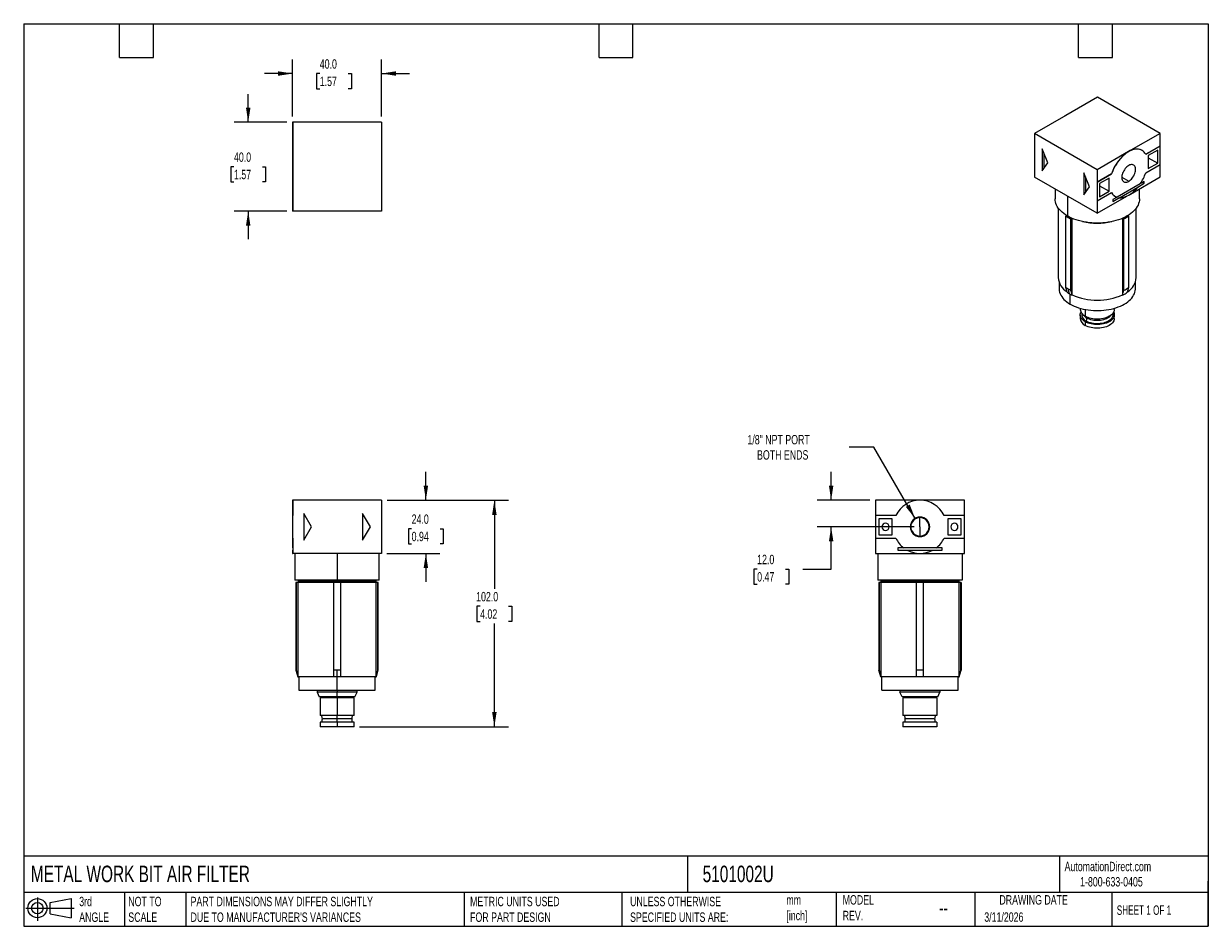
# Model space of a CAD drawing. Header units: millimetres. Extents: x 13 to 546, y 13 to 419.
import ezdxf

# ---------------------------------------------------------------- set-up
doc = ezdxf.new("R2010")
doc.units = ezdxf.units.MM
doc.header["$LTSCALE"] = 2
doc.linetypes.add('SLD-Solid', pattern=[0])
doc.layers.add('DIMENSIONS', color=140, linetype='SLD-Solid', lineweight=25)
doc.layers.add('TEXT', color=140, linetype='SLD-Solid', lineweight=25)
doc.layers.add('SLD-DEFPOINTS', color=7, linetype='Continuous')
doc.styles.add('SLDTEXTSTYLE0', font='TXT', dxfattribs={"width": 0.7})
doc.styles.add('SLDTEXTSTYLE1', font='TXT', dxfattribs={"width": 0.65})
doc.dimstyles.new('SLDDIMSTYLE0', dxfattribs={"dimtxt": 4.316016, "dimasz": 6.604, "dimexe": 0, "dimexo": 0.0625, "dimgap": 1.079004, "dimtad": 0, "dimtih": 1, "dimtoh": 1, "dimdec": 1, "dimrnd": 1e-09, "dimzin": 4, "dimdsep": 46, "dimtxsty": 'SLDTEXTSTYLE0', "dimsah": 1, "dimcen": 0.09, "dimadec": 0, "dimazin": 1, "dimtfac": 1, "dimtdec": 1, "dimtmove": 0, "dimatfit": 0, "dimfxl": 0, "dimfrac": 2, "dimtolj": 1, "dimtzin": 12, "dimarcsym": 0})
doc.dimstyles.new('SLDDIMSTYLE1', dxfattribs={"dimtxt": 4.316016, "dimasz": 6.604, "dimexe": 0, "dimexo": 0.0625, "dimgap": 1.079004, "dimtad": 0, "dimtih": 1, "dimtoh": 1, "dimdec": 1, "dimrnd": 1e-09, "dimzin": 4, "dimdsep": 46, "dimtxsty": 'SLDTEXTSTYLE0', "dimsah": 1, "dimcen": 0.09, "dimadec": 0, "dimazin": 1, "dimtfac": 1, "dimtdec": 1, "dimtofl": 0, "dimtmove": 0, "dimatfit": 3, "dimfxl": 0, "dimfrac": 2, "dimtolj": 1, "dimtzin": 12, "dimarcsym": 0})
doc.dimstyles.new('SLDDIMSTYLE2', dxfattribs={"dimtxt": 4.316016, "dimasz": 6.604, "dimexe": 0, "dimexo": 0.0625, "dimgap": 1.079004, "dimtad": 0, "dimtih": 1, "dimtoh": 1, "dimdec": 1, "dimrnd": 1e-09, "dimzin": 12, "dimdsep": 46, "dimtxsty": 'SLDTEXTSTYLE0', "dimsah": 1, "dimcen": 0, "dimadec": 0, "dimazin": 3, "dimtfac": 1, "dimtdec": 1, "dimtofl": 0, "dimtmove": 0, "dimatfit": 3, "dimfxl": 0, "dimfrac": 2, "dimtolj": 1, "dimtzin": 12, "dimarcsym": 0})

# ---------------------------------------------------------------- blocks, each defined once
blk = doc.blocks.new('Block11')
at = {"color": 7, "linetype": 'SLD-Solid', "lineweight": 18}
for p, q in [((0, 5.76), (21.75, 5.76)), ((5.18, 10.62), (5.18, 0)), ((10.96, 8.33), (20.35, 10.06)), ((10.96, 3.19), (10.96, 8.33)), ((20.35, 10.06), (20.35, 1.46)), ((10.96, 3.19), (20.35, 1.46))]:
    blk.add_line(p, q, dxfattribs=at)
for radius in [4.3, 2.57]:
    blk.add_circle((5.18, 5.76), radius, dxfattribs=at)
blk = doc.blocks.new('Block12')
at = {"layer": 'SLD-DEFPOINTS'}
blk.add_blockref('Block11', (0, 0), dxfattribs=at)
blk = doc.blocks.new('_D')
at = {"layer": 'DIMENSIONS'}
for p, q in [((193.79, 204.56), (193.79, 217.26)), ((176.33, 204.56), (200.14, 204.56)), ((187.38, 191.72), (185.93, 191.72)), ((185.93, 191.72), (185.93, 184.87)), ((200.21, 191.72), (201.65, 191.72)), ((201.65, 191.72), (201.65, 184.87)), ((185.93, 184.87), (187.38, 184.87)), ((201.65, 184.87), (200.21, 184.87)), ((176.28, 180.56), (200.14, 180.56)), ((193.79, 180.56), (193.79, 167.86))]:
    blk.add_line(p, q, dxfattribs=at)
for points in [[(193.79, 204.56), (194.81, 211.16), (192.78, 211.16)], [(193.79, 180.56), (192.78, 173.96), (194.81, 173.96)]]:
    blk.add_solid(points, dxfattribs=at)
at = {"layer": 'DIMENSIONS', "char_height": 4.233, "attachment_point": 1, "style": 'SLDTEXTSTYLE0'}
for s, insert in [('24.0', (187.38, 198.15)), ('0.94', (187.38, 190.32))]:
    blk.add_mtext(s, dxfattribs=dict(at, insert=insert))
blk = doc.blocks.new('_D_1')
at = {"layer": 'DIMENSIONS'}
for p, q in [((176.33, 204.56), (230.98, 204.56)), ((224.63, 204.56), (224.63, 164.64)), ((218.22, 156.82), (216.77, 156.82)), ((216.77, 156.82), (216.77, 149.96)), ((231.05, 156.82), (232.5, 156.82)), ((232.5, 156.82), (232.5, 149.96)), ((216.77, 149.96), (218.22, 149.96)), ((232.5, 149.96), (231.05, 149.96)), ((224.63, 102.56), (224.63, 148.99)), ((163.98, 102.56), (230.98, 102.56))]:
    blk.add_line(p, q, dxfattribs=at)
for points in [[(224.63, 204.56), (223.62, 197.96), (225.65, 197.96)], [(224.63, 102.56), (225.65, 109.16), (223.62, 109.16)]]:
    blk.add_solid(points, dxfattribs=at)
at = {"layer": 'DIMENSIONS', "char_height": 4.233, "attachment_point": 1, "style": 'SLDTEXTSTYLE0'}
for s, insert in [('102.0', (216.43, 163.24)), ('4.02', (218.22, 155.42))]:
    blk.add_mtext(s, dxfattribs=dict(at, insert=insert))
blk = doc.blocks.new('_D_2')
at = {"layer": 'DIMENSIONS'}
for p, q in [((376.27, 204.56), (376.27, 217.26)), ((393.73, 204.56), (369.92, 204.56)), ((413.73, 192.56), (369.92, 192.56)), ((376.27, 173.56), (376.27, 192.56)), ((342.96, 173.56), (341.52, 173.56)), ((341.52, 173.56), (341.52, 166.7)), ((355.79, 173.56), (357.24, 173.56)), ((357.24, 173.56), (357.24, 166.7)), ((363.57, 173.56), (376.27, 173.56)), ((341.52, 166.7), (342.96, 166.7)), ((357.24, 166.7), (355.79, 166.7))]:
    blk.add_line(p, q, dxfattribs=at)
for points in [[(376.27, 204.56), (377.29, 211.16), (375.26, 211.16)], [(376.27, 192.56), (375.26, 185.96), (377.29, 185.96)]]:
    blk.add_solid(points, dxfattribs=at)
at = {"layer": 'DIMENSIONS', "char_height": 4.233, "attachment_point": 1, "style": 'SLDTEXTSTYLE0'}
for s, insert in [('12.0', (342.96, 179.98)), ('0.47', (342.96, 172.16))]:
    blk.add_mtext(s, dxfattribs=dict(at, insert=insert))
blk = doc.blocks.new('_D_3')
at = {"layer": 'DIMENSIONS'}
for p, q in [((395.54, 228.46), (384.43, 228.46)), ((414.09, 196.34), (395.54, 228.46))]:
    blk.add_line(p, q, dxfattribs=at)
blk.add_solid([(414.09, 196.34), (411.67, 202.57), (409.91, 201.55)], dxfattribs=at)
at = {"layer": 'DIMENSIONS', "attachment_point": 1, "style": 'SLDTEXTSTYLE0'}
for s, insert, char_height in [('1/8" NPT PORT', (338.59, 233.92), 4.2333), ('BOTH ENDS', (342.91, 227.06), 4.233)]:
    blk.add_mtext(s, dxfattribs=dict(at, insert=insert, char_height=char_height))
blk = doc.blocks.new('_D_4')
at = {"layer": 'DIMENSIONS'}
for p, q in [((113.79, 374.71), (113.79, 387.41)), ((131.25, 374.71), (107.44, 374.71)), ((107.38, 354.71), (105.93, 354.71)), ((105.93, 354.71), (105.93, 347.85)), ((120.21, 354.71), (121.65, 354.71)), ((121.65, 354.71), (121.65, 347.85)), ((105.93, 347.85), (107.38, 347.85)), ((121.65, 347.85), (120.21, 347.85)), ((131.25, 334.71), (107.44, 334.71)), ((113.79, 334.71), (113.79, 322.01))]:
    blk.add_line(p, q, dxfattribs=at)
for points in [[(113.79, 374.71), (114.81, 381.32), (112.78, 381.32)], [(113.79, 334.71), (112.78, 328.11), (114.81, 328.11)]]:
    blk.add_solid(points, dxfattribs=at)
at = {"layer": 'DIMENSIONS', "char_height": 4.233, "attachment_point": 1, "style": 'SLDTEXTSTYLE0'}
for s, insert in [('40.0', (107.38, 361.13)), ('1.57', (107.38, 353.31))]:
    blk.add_mtext(s, dxfattribs=dict(at, insert=insert))
blk = doc.blocks.new('_D_5')
at = {"layer": 'DIMENSIONS'}
for p, q in [((133.79, 377.25), (133.79, 403.01)), ((173.79, 377.25), (173.79, 403.01)), ((133.79, 396.66), (121.09, 396.66)), ((146.01, 396.66), (144.57, 396.66)), ((144.57, 396.66), (144.57, 389.8)), ((158.84, 396.66), (160.29, 396.66)), ((160.29, 396.66), (160.29, 389.8)), ((173.79, 396.66), (186.49, 396.66)), ((144.57, 389.8), (146.01, 389.8)), ((160.29, 389.8), (158.84, 389.8))]:
    blk.add_line(p, q, dxfattribs=at)
for points in [[(133.79, 396.66), (127.19, 397.68), (127.19, 395.64)], [(173.79, 396.66), (180.4, 395.64), (180.4, 397.68)]]:
    blk.add_solid(points, dxfattribs=at)
at = {"layer": 'DIMENSIONS', "char_height": 4.233, "attachment_point": 1, "style": 'SLDTEXTSTYLE0'}
for s, insert in [('40.0', (146.01, 403.08)), ('1.57', (146.01, 395.26))]:
    blk.add_mtext(s, dxfattribs=dict(at, insert=insert))

msp = doc.modelspace()

# ---------------------------------------------------------------- linework, layer by layer
for p, q in [((496.14, 385.98), (481.99, 377.81)), ((524.35, 369.69), (496.14, 385.98)), ((133.84, 374.71), (133.79, 374.71)), ((133.79, 374.71), (133.79, 365.57)), ((173.74, 374.71), (133.84, 374.71)), ((133.84, 374.71), (133.84, 354.71)), ((173.74, 374.71), (173.74, 354.71)), ((173.79, 374.71), (173.74, 374.71)), ((173.79, 374.71), (173.79, 365.57)), ((481.99, 377.81), (467.85, 369.65)), ((467.85, 369.65), (467.85, 364.01)), ((496.07, 353.36), (467.85, 369.65)), ((524.35, 369.69), (510.21, 361.52)), ((524.35, 364.05), (524.35, 369.69)), ((133.84, 365.57), (133.79, 365.57)), ((133.79, 365.57), (133.79, 343.85)), ((173.79, 365.57), (173.74, 365.57)), ((173.79, 365.57), (173.79, 343.85)), ((467.85, 364.05), (467.82, 364.03)), ((467.82, 364.03), (467.82, 355.7)), ((467.85, 364.01), (467.82, 364.03)), ((473.83, 356.4), (471.35, 362.78)), ((471.35, 362.78), (471.35, 352.88)), ((517.91, 360.33), (524.35, 364.05)), ((524.38, 364.03), (517.92, 360.3)), ((524.38, 364.03), (524.35, 364.05)), ((524.38, 355.7), (524.38, 364.03)), ((472.06, 360.96), (472.06, 353.88)), ((510.21, 361.52), (496.07, 353.36)), ((516.24, 362.1), (516.21, 362.12)), ((523.32, 362.2), (519.08, 359.75)), ((519.08, 359.75), (519.08, 353.87)), ((519.08, 358.77), (523.32, 356.32)), ((523.32, 356.32), (523.32, 362.2)), ((133.84, 354.71), (133.84, 334.71)), ((173.74, 354.71), (173.74, 334.71)), ((467.85, 355.68), (467.82, 355.7)), ((467.85, 355.68), (467.85, 350.05)), ((471.35, 352.88), (473.83, 356.4)), ((496.07, 353.36), (496.07, 347.73)), ((517.92, 351.97), (524.38, 355.7)), ((519.08, 353.87), (523.32, 356.32)), ((524.35, 350.09), (524.35, 355.68)), ((496.07, 333.76), (467.85, 350.05)), ((492.57, 345.58), (490.09, 351.96)), ((490.09, 351.96), (490.09, 342.06)), ((490.8, 350.14), (490.8, 343.07)), ((496.07, 347.73), (502.53, 351.46)), ((496.1, 347.71), (496.07, 347.73)), ((502.56, 351.44), (496.1, 347.71)), ((496.1, 347.71), (496.1, 339.38)), ((501.4, 349.54), (497.16, 347.09)), ((497.16, 347.09), (497.16, 341.21)), ((501.4, 343.66), (501.4, 349.54)), ((502.56, 351.44), (502.53, 351.46)), ((515.43, 346.94), (505.06, 340.96)), ((507.16, 350.03), (510.24, 348.14)), ((511.02, 342.39), (524.35, 350.09)), ((514.32, 345.52), (517.28, 347.23)), ((517.28, 348.05), (515.47, 347.01)), ((516.57, 347.64), (517.28, 347.23)), ((517.28, 347.23), (517.28, 348.05)), ((133.84, 343.85), (133.79, 343.85)), ((133.79, 343.85), (133.79, 334.71)), ((173.79, 343.85), (173.74, 343.85)), ((173.79, 343.85), (173.79, 334.71)), ((477.1, 344.71), (477.1, 340.27)), ((482.67, 341.5), (482.67, 332.52)), ((490.09, 342.06), (492.57, 345.58)), ((496.07, 333.76), (509.47, 341.5)), ((496.1, 339.38), (502.56, 343.11)), ((497.16, 346.11), (501.4, 343.66)), ((497.16, 341.21), (501.4, 343.66)), ((506.13, 340.76), (514.35, 345.5)), ((514.32, 345.52), (514.35, 345.5)), ((515.1, 340.27), (515.1, 344.75)), ((478.55, 336.07), (478.55, 304.75)), ((496.1, 339.38), (496.07, 339.4)), ((496.07, 339.4), (496.07, 333.76)), ((505.01, 340.97), (503.14, 339.89)), ((503.14, 339.07), (506.1, 340.78)), ((503.14, 339.89), (503.14, 339.07)), ((504.21, 341.33), (504.24, 341.31)), ((506.13, 340.76), (506.1, 340.78)), ((513.65, 304.75), (513.65, 336.07)), ((133.84, 334.71), (133.79, 334.71)), ((173.74, 334.71), (133.84, 334.71)), ((173.79, 334.71), (173.74, 334.71)), ((482, 332.46), (482.39, 332.68)), ((482, 300.29), (482, 332.46)), ((484.63, 331.53), (484.12, 331.23)), ((484.12, 331.23), (484.12, 299.06)), ((484.8, 297), (484.8, 331.46)), ((507.4, 331.46), (507.4, 297)), ((508.08, 331.23), (507.57, 331.53)), ((508.08, 299.06), (508.08, 331.23)), ((509.82, 332.68), (510.2, 332.46)), ((510.2, 332.46), (510.2, 300.29)), ((478.9, 302.74), (478.9, 299.85)), ((483.59, 297.53), (483.02, 299.65)), ((513.3, 299.85), (513.3, 302.74)), ((483.94, 292.83), (483.94, 297.33)), ((484.69, 296.94), (484.8, 297)), ((507.4, 297), (507.51, 296.94)), ((488.45, 290.96), (488.45, 290.46)), ((490.69, 290.43), (490.69, 287.34)), ((503.75, 290.46), (503.75, 290.96)), ((488.45, 288.01), (488.45, 286.38)), ((490.69, 284.89), (490.69, 283.26)), ((503.75, 286.38), (503.75, 288.01)), ((133.84, 204.56), (133.79, 204.56)), ((133.79, 204.56), (133.79, 197.66)), ((133.84, 204.56), (133.84, 197.66)), ((173.74, 204.56), (133.84, 204.56)), ((173.79, 204.56), (173.74, 204.56)), ((173.74, 204.56), (173.74, 197.66)), ((173.79, 204.56), (173.79, 197.66)), ((416.27, 204.56), (396.27, 204.56)), ((396.27, 204.56), (396.27, 197.66)), ((436.27, 204.56), (416.27, 204.56)), ((436.27, 197.66), (436.27, 204.56)), ((133.79, 197.66), (133.79, 187.46)), ((133.84, 197.66), (133.79, 197.66)), ((138.79, 198.62), (138.79, 186.5)), ((142.29, 192.56), (138.79, 198.62)), ((168.79, 192.56), (165.29, 198.62)), ((165.29, 198.62), (165.29, 186.5)), ((173.79, 197.66), (173.74, 197.66)), ((173.79, 197.66), (173.79, 187.46)), ((396.27, 197.66), (396.27, 187.46)), ((405.41, 197.66), (396.27, 197.66)), ((436.27, 197.66), (427.14, 197.66)), ((436.27, 187.46), (436.27, 197.66)), ((138.79, 186.5), (142.29, 192.56)), ((165.29, 186.5), (168.79, 192.56)), ((403.77, 196.16), (397.77, 196.16)), ((397.77, 196.16), (397.77, 188.96)), ((403.77, 188.96), (403.77, 196.16)), ((416.27, 196.7), (416.27, 196.93)), ((416.27, 192.56), (416.27, 196.7)), ((416.27, 192.56), (416.27, 188.42)), ((434.77, 196.16), (428.77, 196.16)), ((428.77, 196.16), (428.77, 188.96)), ((434.77, 188.96), (434.77, 196.16)), ((133.84, 187.46), (133.79, 187.46)), ((133.79, 187.46), (133.79, 183.06)), ((133.84, 187.46), (133.84, 180.56)), ((173.79, 187.46), (173.74, 187.46)), ((173.74, 187.46), (173.74, 180.56)), ((173.79, 187.46), (173.79, 183.06)), ((396.27, 187.46), (405.41, 187.46)), ((396.27, 187.46), (396.27, 180.56)), ((397.77, 188.96), (403.77, 188.96)), ((416.27, 188.42), (416.27, 188.19)), ((427.14, 187.46), (436.27, 187.46)), ((428.77, 188.96), (434.77, 188.96)), ((436.27, 180.56), (436.27, 187.46)), ((133.84, 183.06), (133.79, 183.06)), ((133.79, 182.06), (133.79, 180.56)), ((133.79, 182.06), (133.84, 182.06)), ((173.74, 183.06), (173.79, 183.06)), ((173.79, 182.06), (173.74, 182.06)), ((173.79, 182.06), (173.79, 180.56)), ((406.27, 183.06), (406.27, 182.06)), ((408.94, 183.06), (406.27, 183.06)), ((406.27, 182.06), (410.46, 182.06)), ((423.6, 183.06), (408.94, 183.06)), ((410.46, 182.06), (422.08, 182.06)), ((422.08, 182.06), (426.27, 182.06)), ((426.27, 183.06), (423.6, 183.06)), ((426.27, 182.06), (426.27, 183.06)), ((133.79, 180.56), (133.84, 180.56)), ((173.74, 180.56), (133.84, 180.56)), ((134.79, 180.56), (134.79, 168.56)), ((153.79, 180.56), (153.79, 168.56)), ((172.79, 168.56), (172.79, 180.56)), ((173.74, 180.56), (173.79, 180.56)), ((396.27, 180.56), (416.27, 180.56)), ((397.27, 180.56), (397.27, 168.56)), ((416.27, 180.56), (436.27, 180.56)), ((435.27, 180.56), (435.27, 168.56)), ((153.79, 168.56), (134.79, 168.56)), ((135.29, 167.46), (135.29, 128.06)), ((135.35, 167.46), (135.29, 167.46)), ((135.35, 167.46), (135.35, 128.06)), ((136.31, 167.46), (135.35, 167.46)), ((136.24, 168.56), (136.24, 167.96)), ((136.24, 167.96), (136.49, 167.71)), ((153.79, 167.96), (136.24, 167.96)), ((136.49, 167.71), (136.24, 167.46)), ((152.29, 167.46), (136.31, 167.46)), ((136.31, 125.06), (136.31, 167.46)), ((153.79, 167.71), (136.49, 167.71)), ((152.29, 128.06), (152.29, 167.46)), ((155.29, 167.46), (152.29, 167.46)), ((172.79, 168.56), (153.79, 168.56)), ((153.79, 168.56), (153.79, 167.96)), ((153.79, 167.71), (153.79, 167.96)), ((171.34, 167.96), (153.79, 167.96)), ((153.79, 167.71), (153.79, 167.46)), ((171.09, 167.71), (153.79, 167.71)), ((155.29, 167.46), (155.29, 128.06)), ((171.28, 167.46), (155.29, 167.46)), ((171.09, 167.71), (171.34, 167.96)), ((171.34, 167.46), (171.09, 167.71)), ((171.28, 167.46), (171.28, 125.06)), ((172.23, 167.46), (171.28, 167.46)), ((171.34, 167.96), (171.34, 168.56)), ((172.29, 167.46), (172.23, 167.46)), ((172.23, 128.06), (172.23, 167.46)), ((172.29, 128.06), (172.29, 167.46)), ((435.27, 168.56), (397.27, 168.56)), ((397.77, 167.46), (397.77, 128.06)), ((397.83, 167.46), (397.77, 167.46)), ((397.83, 167.46), (397.83, 128.06)), ((398.79, 167.46), (397.83, 167.46)), ((398.72, 168.56), (398.72, 167.96)), ((433.82, 167.96), (398.72, 167.96)), ((398.97, 167.71), (398.72, 167.96)), ((398.97, 167.71), (398.72, 167.46)), ((414.77, 167.46), (398.79, 167.46)), ((398.79, 125.06), (398.79, 167.46)), ((433.57, 167.71), (398.97, 167.71)), ((417.77, 167.46), (414.77, 167.46)), ((414.77, 128.06), (414.77, 167.46)), ((417.77, 167.46), (417.77, 128.06)), ((433.76, 167.46), (417.77, 167.46)), ((433.57, 167.71), (433.82, 167.96)), ((433.57, 167.71), (433.82, 167.46)), ((433.76, 167.46), (433.76, 125.06)), ((434.71, 167.46), (433.76, 167.46)), ((433.82, 168.56), (433.82, 167.96)), ((434.71, 128.06), (434.71, 167.46)), ((434.77, 167.46), (434.71, 167.46)), ((434.77, 167.46), (434.77, 128.06)), ((135.29, 128.06), (136.1, 125.06)), ((135.35, 128.06), (135.29, 128.06)), ((153.79, 128.06), (152.29, 128.06)), ((152.29, 125.06), (152.29, 128.06)), ((155.29, 128.06), (153.79, 128.06)), ((153.79, 125.06), (153.79, 128.06)), ((155.29, 128.06), (155.29, 125.06)), ((171.49, 125.06), (172.29, 128.06)), ((172.29, 128.06), (172.23, 128.06)), ((397.83, 128.06), (397.77, 128.06)), ((398.58, 125.06), (397.77, 128.06)), ((417.77, 128.06), (414.77, 128.06)), ((414.77, 125.06), (414.77, 128.06)), ((417.77, 128.06), (417.77, 125.06)), ((433.97, 125.06), (434.77, 128.06)), ((434.77, 128.06), (434.71, 128.06)), ((136.16, 125.06), (136.1, 125.06)), ((136.16, 125.06), (136.31, 125.06)), ((152.29, 125.06), (136.31, 125.06)), ((136.59, 125.06), (136.59, 119.06)), ((153.79, 125.06), (152.29, 125.06)), ((155.29, 125.06), (153.79, 125.06)), ((153.79, 119.06), (153.79, 125.06)), ((171.28, 125.06), (155.29, 125.06)), ((170.99, 119.06), (170.99, 125.06)), ((171.28, 125.06), (171.43, 125.06)), ((171.49, 125.06), (171.43, 125.06)), ((398.64, 125.06), (398.58, 125.06)), ((398.64, 125.06), (398.79, 125.06)), ((414.77, 125.06), (398.79, 125.06)), ((399.07, 119.06), (399.07, 125.06)), ((417.77, 125.06), (414.77, 125.06)), ((433.76, 125.06), (417.77, 125.06)), ((433.47, 119.06), (433.47, 125.06)), ((433.76, 125.06), (433.91, 125.06)), ((433.97, 125.06), (433.91, 125.06)), ((136.59, 119.06), (153.79, 119.06)), ((144.79, 118.86), (144.79, 118.06)), ((153.79, 118.86), (144.79, 118.86)), ((144.79, 118.06), (145.79, 116.06)), ((153.79, 118.06), (144.79, 118.06)), ((145.79, 119.06), (145.79, 118.86)), ((153.79, 119.06), (170.99, 119.06)), ((153.79, 119.06), (153.79, 118.86)), ((153.79, 118.86), (153.79, 118.06)), ((162.79, 118.86), (153.79, 118.86)), ((162.79, 118.06), (153.79, 118.06)), ((153.79, 116.06), (153.79, 118.06)), ((161.79, 118.86), (161.79, 119.06)), ((161.8, 116.06), (162.79, 118.06)), ((162.79, 118.06), (162.79, 118.86)), ((399.07, 119.06), (433.47, 119.06)), ((407.27, 118.86), (407.27, 118.06)), ((425.27, 118.86), (407.27, 118.86)), ((408.27, 116.06), (407.27, 118.06)), ((425.27, 118.06), (407.27, 118.06)), ((408.27, 119.06), (408.27, 118.86)), ((424.27, 119.06), (424.27, 118.86)), ((424.28, 116.06), (425.27, 118.06)), ((425.27, 118.86), (425.27, 118.06)), ((153.79, 116.06), (145.79, 116.06)), ((146.14, 115.56), (146.14, 107.56)), ((153.79, 115.56), (146.14, 115.56)), ((147.29, 116.06), (147.29, 115.56)), ((161.8, 116.06), (153.79, 116.06)), ((153.79, 116.06), (153.79, 115.56)), ((153.79, 115.56), (153.79, 107.56)), ((161.44, 115.56), (153.79, 115.56)), ((160.29, 115.56), (160.29, 116.06)), ((161.44, 107.56), (161.44, 115.56)), ((424.28, 116.06), (408.27, 116.06)), ((408.62, 115.56), (408.62, 107.56)), ((423.92, 115.56), (408.62, 115.56)), ((409.77, 116.06), (409.77, 115.56)), ((422.77, 116.06), (422.77, 115.56)), ((423.92, 115.56), (423.92, 107.56)), ((153.79, 107.56), (146.14, 107.56)), ((161.44, 107.56), (153.79, 107.56)), ((153.79, 106.06), (153.79, 107.56)), ((423.92, 107.56), (408.62, 107.56)), ((146.14, 104.56), (146.14, 102.56)), ((153.79, 104.56), (146.14, 104.56)), ((153.79, 102.56), (146.14, 102.56)), ((153.79, 106.06), (147.19, 106.06)), ((153.79, 104.56), (153.79, 106.06)), ((160.39, 106.06), (153.79, 106.06)), ((153.79, 104.56), (153.79, 102.56)), ((161.44, 104.56), (153.79, 104.56)), ((161.44, 102.56), (153.79, 102.56)), ((161.44, 102.56), (161.44, 104.56)), ((408.62, 104.56), (408.62, 102.56)), ((423.92, 104.56), (408.62, 104.56)), ((423.92, 102.56), (408.62, 102.56)), ((422.87, 106.06), (409.67, 106.06)), ((423.92, 104.56), (423.92, 102.56))]:
    msp.add_line(p, q)
at = {"flags": 128}
for points in [[(517.92, 360.3), (517.59, 360.84), (517.21, 361.32), (516.78, 361.72), (516.31, 362.06), (515.79, 362.32), (515.23, 362.51), (514.64, 362.62), (514.02, 362.66), (513.37, 362.62), (512.7, 362.5), (512.01, 362.31), (511.31, 362.04), (510.6, 361.7), (509.89, 361.29), (509.18, 360.81), (508.48, 360.27), (507.79, 359.67), (507.12, 359.01), (506.47, 358.3), (505.84, 357.55), (505.25, 356.75), (504.69, 355.92), (504.18, 355.05), (503.7, 354.17), (503.27, 353.27), (502.89, 352.35), (502.56, 351.44)], [(510.24, 355.27), (509.82, 354.99), (509.41, 354.66), (509.01, 354.27), (508.64, 353.83), (508.29, 353.35), (507.99, 352.84), (507.72, 352.31), (507.5, 351.76), (507.33, 351.22), (507.22, 350.69), (507.16, 350.17), (507.16, 349.68), (507.22, 349.23), (507.33, 348.83), (507.5, 348.48), (507.72, 348.19), (507.99, 347.97), (508.29, 347.81), (508.64, 347.73), (509.01, 347.72), (509.41, 347.79), (509.82, 347.93), (510.24, 348.14)], [(510.24, 348.14), (510.66, 348.42), (511.08, 348.75), (511.47, 349.14), (511.85, 349.58), (512.19, 350.06), (512.5, 350.57), (512.77, 351.11), (512.98, 351.65), (513.15, 352.19), (513.27, 352.73), (513.32, 353.24), (513.32, 353.73), (513.27, 354.18), (513.15, 354.58), (512.98, 354.93), (512.77, 355.22), (512.5, 355.44), (512.19, 355.6), (511.85, 355.68), (511.47, 355.69), (511.08, 355.62), (510.66, 355.48), (510.24, 355.27)], [(506.13, 340.76), (506.77, 340.76), (507.44, 340.84), (508.12, 340.99), (508.82, 341.22), (509.53, 341.53), (510.24, 341.91), (510.96, 342.35), (511.67, 342.87), (512.36, 343.44), (513.05, 344.08), (513.71, 344.77), (514.35, 345.5)], [(482.67, 332.52), (481.82, 333.04), (481.03, 333.6), (480.3, 334.18), (479.65, 334.79), (479.06, 335.42), (478.55, 336.07), (478.11, 336.75), (477.75, 337.43), (477.47, 338.13), (477.26, 338.84), (477.14, 339.55), (477.1, 340.27)], [(515.1, 340.27), (515.06, 339.55), (514.94, 338.84), (514.74, 338.13), (514.45, 337.43), (514.09, 336.75), (513.65, 336.07), (513.14, 335.42), (512.56, 334.79), (511.9, 334.18), (511.17, 333.6), (510.39, 333.04), (509.54, 332.52), (508.63, 332.03), (507.67, 331.57), (506.66, 331.15), (505.6, 330.77), (504.5, 330.44), (503.37, 330.14), (502.21, 329.89), (501.02, 329.68), (499.81, 329.51), (498.58, 329.4), (497.34, 329.33), (496.1, 329.3), (494.86, 329.33), (493.62, 329.4), (492.39, 329.51), (491.18, 329.68), (489.99, 329.89), (488.83, 330.14), (487.7, 330.44), (486.6, 330.77), (485.54, 331.15), (484.53, 331.57), (483.57, 332.03), (482.67, 332.52)], [(478.9, 299.85), (478.91, 299.51), (478.99, 298.84), (479.15, 298.17), (479.39, 297.5), (479.71, 296.85), (480.1, 296.21), (480.57, 295.59), (481.11, 294.99), (481.72, 294.41), (482.4, 293.85), (483.14, 293.33), (483.94, 292.83)], [(482.57, 298.17), (482.25, 299.35), (482, 300.29)], [(483.94, 292.83), (484.8, 292.37), (485.71, 291.94), (486.67, 291.55), (487.67, 291.2), (488.71, 290.89), (489.79, 290.62), (490.9, 290.39), (492.03, 290.21), (493.18, 290.07), (494.34, 289.98), (495.51, 289.93), (496.69, 289.93), (497.86, 289.98), (499.02, 290.07), (500.17, 290.21), (501.3, 290.39), (502.41, 290.62), (503.49, 290.89), (504.53, 291.2), (505.53, 291.55), (506.49, 291.94), (507.4, 292.37), (508.26, 292.83), (509.06, 293.33), (509.81, 293.85), (510.48, 294.41), (511.09, 294.99), (511.63, 295.59), (512.1, 296.21), (512.49, 296.85), (512.81, 297.5), (513.05, 298.17), (513.21, 298.84), (513.29, 299.51), (513.3, 299.85)], [(484.12, 299.06), (484.44, 297.88), (484.69, 296.94)], [(507.51, 296.94), (507.83, 298.13), (508.08, 299.06)], [(510.2, 300.29), (509.88, 299.1), (509.63, 298.17)], [(490.69, 284.89), (490.16, 285.23), (489.68, 285.61), (489.28, 286.01), (488.96, 286.43), (488.71, 286.87), (488.54, 287.32), (488.46, 287.78), (488.46, 288.24), (488.54, 288.7), (488.71, 289.16), (488.75, 289.24)], [(503.75, 290.46), (503.74, 290.23), (503.66, 289.77), (503.49, 289.32), (503.24, 288.88), (502.92, 288.46), (502.52, 288.06), (502.05, 287.68), (501.51, 287.34), (500.91, 287.03), (500.27, 286.76), (499.57, 286.53), (498.84, 286.34), (498.08, 286.2), (497.3, 286.1), (496.5, 286.05), (495.7, 286.05), (494.9, 286.1), (494.12, 286.2), (493.36, 286.34), (492.63, 286.53), (491.93, 286.76), (491.29, 287.03), (490.69, 287.34)], [(503.45, 289.24), (503.49, 289.16), (503.66, 288.7), (503.74, 288.24), (503.74, 287.78), (503.66, 287.32), (503.49, 286.87), (503.24, 286.43), (502.92, 286.01), (502.52, 285.61), (502.05, 285.23), (501.51, 284.89), (500.91, 284.58), (500.27, 284.31), (499.57, 284.08), (498.84, 283.89), (498.08, 283.75), (497.3, 283.65), (496.5, 283.6), (495.7, 283.6), (494.9, 283.65), (494.12, 283.75), (493.36, 283.89), (492.63, 284.08), (491.93, 284.31), (491.29, 284.58), (490.69, 284.89)], [(503.03, 288.59), (503.04, 288.56), (503.1, 288.12), (503.08, 287.69), (502.98, 287.25), (502.79, 286.83), (502.53, 286.42), (502.19, 286.02), (501.79, 285.66), (501.31, 285.32), (500.78, 285.01), (500.18, 284.73), (499.55, 284.5), (498.87, 284.3), (498.16, 284.15), (497.42, 284.05), (496.67, 283.99), (495.91, 283.97), (495.16, 284.01), (494.41, 284.09), (493.69, 284.22), (492.99, 284.39), (492.33, 284.61), (491.72, 284.86), (491.15, 285.16)], [(503.75, 286.38), (503.74, 286.15), (503.66, 285.69), (503.49, 285.24), (503.24, 284.8), (502.92, 284.38), (502.52, 283.98), (502.05, 283.6), (501.51, 283.26), (500.91, 282.95), (500.27, 282.68), (499.57, 282.45), (498.84, 282.26), (498.08, 282.11), (497.3, 282.02), (496.5, 281.97), (495.7, 281.97), (494.9, 282.02), (494.12, 282.11), (493.36, 282.26), (492.63, 282.45), (491.93, 282.68), (491.29, 282.95), (490.69, 283.26)], [(502.22, 287.81), (502.05, 287.59), (501.69, 287.21), (501.26, 286.86), (500.77, 286.55), (500.21, 286.26), (499.61, 286.01), (498.96, 285.81), (498.28, 285.64), (497.57, 285.53), (496.84, 285.45), (496.1, 285.43), (495.36, 285.45), (494.63, 285.53), (493.92, 285.64), (493.24, 285.81), (492.59, 286.01), (491.99, 286.26), (491.44, 286.55)], [(135.35, 128.06), (135.81, 126.38), (136.16, 125.06)], [(171.43, 125.06), (171.88, 126.74), (172.23, 128.06)], [(397.83, 128.06), (398.29, 126.38), (398.64, 125.06)], [(433.91, 125.06), (434.36, 126.74), (434.71, 128.06)]]:
    msp.add_lwpolyline(points, dxfattribs=at)
for centre, radius, start, end in [((487.59, 368.04), 11.3, 115.4628, 124.5318), ((520.24, 345.91), 18.56, 122.7134, 162.608), ((513.71, 356.72), 5.95, 65.2142, 126.0963), ((498.65, 358.4), 20.31, 325.6707, 341.5702), ((506.46, 345.13), 4.42, 207.4261, 239.2854), ((506.38, 345.01), 4.27, 206.5279, 251.9679), ((491.75, 346.9), 17.43, 235.9731, 244.0323), ((500.45, 346.9), 17.43, 295.9677, 304.0269), ((496.1, 358.75), 29.51, 257.0342, 282.9658), ((486.73, 305.38), 8.2, 184.3671, 239.0473), ((505.47, 305.38), 8.21, 300.8734, 355.6251), ((491.2, 313.85), 16.39, 235.8479, 240.0461), ((492.26, 315.69), 18.51, 240.0411, 243.9121), ((500.45, 314.73), 17.43, 295.9677, 304.0269), ((491.39, 311.07), 15.63, 235.6524, 240.0502), ((492.45, 312.91), 17.75, 240.0446, 244.0847), ((496.1, 322.23), 27.64, 245.8647, 294.1353), ((500.26, 311.95), 16.67, 295.784, 304.2106), ((492.24, 290.82), 3.81, 185.3293, 245.9908), ((492.34, 288.13), 3.2, 171.6795, 248.2106), ((492.24, 286.73), 3.81, 185.3293, 245.9908), ((493.55, 290.44), 4.43, 216.3351, 241.4718), ((487.53, 286.62), 3.91, 337.9788, 358.8918), ((489, 286.56), 2.44, 359.7384, 10.0224), ((416.27, 192.56), 12, 25.1507, 154.8493), ((400.77, 192.56), 1.6, 0, 180), ((400.77, 192.56), 1.6, 180, 0), ((416.27, 192.56), 4.37, 90, 270), ((416.27, 192.56), 4.14, 90, 270), ((416.27, 192.56), 4.37, 270, 90), ((416.27, 192.56), 4.14, 270, 90), ((431.77, 192.56), 1.6, 0, 180), ((431.77, 192.56), 1.6, 180, 0), ((416.27, 192.56), 12, 205.1507, 232.3415), ((416.27, 192.56), 12, 307.6585, 334.8493), ((416.27, 192.56), 12, 241.045, 298.955), ((144.19, 106.06), 3, 0, 30), ((163.39, 106.06), 3, 150, 180), ((406.67, 106.06), 3, 0, 30), ((425.87, 106.06), 3, 150, 180), ((144.19, 106.06), 3, 330, 0), ((163.39, 106.06), 3, 180, 210), ((406.67, 106.06), 3, 330, 0), ((425.87, 106.06), 3, 180, 210)]:
    msp.add_arc(centre, radius, start, end)
at = {"layer": 'TEXT'}
for p, q in [((12.7, 419.1), (546.1, 419.1)), ((12.7, 419.1), (12.7, 12.7)), ((55.88, 403.86), (55.88, 419.1)), ((71.12, 403.86), (71.12, 419.1)), ((271.78, 403.86), (271.78, 419.1)), ((287.02, 403.86), (287.02, 419.1)), ((487.68, 403.86), (487.68, 419.1)), ((502.92, 403.86), (502.92, 419.1)), ((546.1, 419.1), (546.1, 12.7)), ((55.88, 403.86), (71.12, 403.86)), ((271.78, 403.86), (287.02, 403.86)), ((487.68, 403.86), (502.92, 403.86)), ((546.1, 44.25), (12.7, 44.25)), ((311.52, 44.25), (311.52, 27.94)), ((479.15, 44.25), (479.15, 27.94)), ((546.1, 12.7), (546.1, 33.02)), ((546.1, 27.94), (12.7, 27.94)), ((58.09, 27.94), (58.09, 12.7)), ((85.67, 27.94), (85.67, 12.7)), ((210.97, 27.94), (210.97, 12.7)), ((282, 27.94), (282, 12.7)), ((378.6, 27.94), (378.6, 12.7)), ((440.93, 27.94), (440.93, 12.7)), ((502.7, 27.94), (502.7, 12.7)), ((12.7, 12.7), (546.1, 12.7))]:
    msp.add_line(p, q, dxfattribs=at)

# ---------------------------------------------------------------- block references
at = {"layer": 'SLD-DEFPOINTS'}
msp.add_blockref('Block12', (13.68, 15.11), dxfattribs=at)

# ---------------------------------------------------------------- texts
at = {"layer": 'TEXT'}
for s, insert, char_height, attachment_point, style in [('METAL WORK BIT AIR FILTER', (15.93, 40), 7.4083, 1, 'SLDTEXTSTYLE0'), ('5101002U', (318.42, 40), 7.408, 1, 'SLDTEXTSTYLE0'), ('AutomationDirect.com', (481.39, 41.75), 4.2333, 1, 'SLDTEXTSTYLE0'), ('1-800-633-0405', (488.38, 34.87), 4.2333, 1, 'SLDTEXTSTYLE0'), ('MODEL ^JREV.', (381.47, 26.73), 4.2333, 1, 'SLDTEXTSTYLE0'), ('DRAWING DATE', (467.45, 26.73), 4.2333, 2, 'SLDTEXTSTYLE0'), ('3rd^JANGLE', (37.7, 25.99), 4.233, 1, 'SLDTEXTSTYLE0'), ('NOT TO^JSCALE', (59.81, 25.99), 4.2333, 1, 'SLDTEXTSTYLE0'), ("PART DIMENSIONS MAY DIFFER SLIGHTLY ^JDUE TO MANUFACTURER'S VARIANCES", (87.83, 25.99), 4.2333, 1, 'SLDTEXTSTYLE0'), ('METRIC UNITS USED ^JFOR PART DESIGN', (213.71, 25.99), 4.2333, 1, 'SLDTEXTSTYLE0'), ('UNLESS OTHERWISE ^JSPECIFIED UNITS ARE:', (285.74, 25.99), 4.2333, 1, 'SLDTEXTSTYLE0'), ('mm^J[inch]', (356.13, 26.72), 4.233, 1, 'SLDTEXTSTYLE0'), ('SHEET 1 OF 1', (504.88, 22.1), 4.2333, 1, 'SLDTEXTSTYLE1'), ('--', (424.86, 24.15), 6.35, 1, 'SLDTEXTSTYLE0'), ('3/11/2026', (445.23, 18.98), 4.233, 1, 'SLDTEXTSTYLE0')]:
    msp.add_mtext(s, dxfattribs=dict(at, insert=insert, char_height=char_height, attachment_point=attachment_point, style=style))

# ---------------------------------------------------------------- dimensions: what is measured, and where the dimension line sits
at = {"layer": 'DIMENSIONS'}
dim = msp.add_linear_dim(base=(133.79, 396.66), p1=(173.79, 374.71), p2=(133.79, 374.71), dimstyle='SLDDIMSTYLE0', dxfattribs=at)
dim.commit()
dim.dimension.update_dxf_attribs({"geometry": '_D_5', "text_midpoint": (152.43, 396.66), "dimtype": 160})
for base, p1, p2, dimstyle, picture, middle in [((113.79, 334.71), (133.79, 374.71), (133.79, 334.71), 'SLDDIMSTYLE0', '_D_4', (113.79, 354.71)), ((193.79, 180.56), (173.79, 204.56), (173.74, 180.56), 'SLDDIMSTYLE0', '_D', (193.79, 191.72)), ((376.27, 192.56), (396.27, 204.56), (416.27, 192.56), 'SLDDIMSTYLE0', '_D_2', (376.27, 173.56)), ((224.63, 102.56), (173.79, 204.56), (161.44, 102.56), 'SLDDIMSTYLE1', '_D_1', (224.63, 156.82))]:
    dim = msp.add_linear_dim(base=base, p1=p1, p2=p2, angle=90, dimstyle=dimstyle, dxfattribs=at)
    dim.commit()
    dim.dimension.update_dxf_attribs({"geometry": picture, "text_midpoint": middle, "dimtype": 160})
dim = msp.add_radius_dim(center=(416.27, 192.56), mpoint=(414.09, 196.34), text='1/8" NPT PORT\\PBOTH ENDS', dimstyle='SLDDIMSTYLE2', override={"dimpost": '<>'}, dxfattribs=at)
dim.commit()
dim.dimension.update_dxf_attribs({"geometry": '_D_3', "text_midpoint": (359.93, 228.46), "dimtype": 164})

doc.saveas('drawing.dxf')
